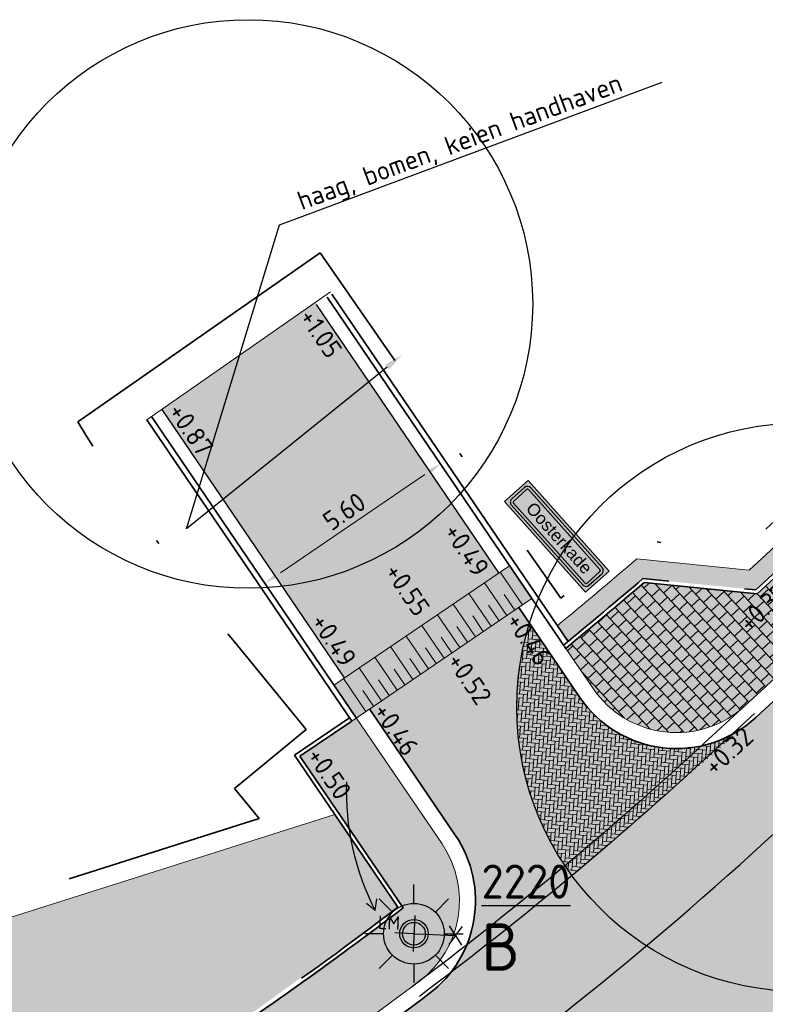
# Model space of a CAD drawing. Header units: metres. Extents: x 132493 to 134960, y 502695 to 503907.
# Tile 18 of 144: x 132680 to 132700, y 502827 to 502853. Entities that reach past the tile are written whole.
import ezdxf
from ezdxf import colors
from ezdxf.entities.mleader import LeaderData, LeaderLine
from ezdxf.enums import TextEntityAlignment as Align
from ezdxf.math import Vec2, Vec3

# ---------------------------------------------------------------- set-up
doc = ezdxf.new("R2010")
doc.units = ezdxf.units.M
for name, pattern in [('VH-OPSLUITBAND_100X200', [16, 8, -2, 4, -2]), ('VH-OPSLUITBAND_150X250', [24, 16, -2, 4, -2]), ('XX-PROJECTGRENS', [18, 12, -3, 0, -3])]:
    doc.linetypes.add(name, pattern=pattern)
doc.layers.get('Defpoints').update_dxf_attribs({"color": 3})
for name, color, linetype, lineweight, plot in [('ARC-hoev-bss-kf-kv-rood-kleurecht', 43, 'Continuous', 35, False), ('ARC-hoev-btt-300x300x80-grijs-nieuw', 40, 'Continuous', 18, False), ('ARC-hoev-gras zaaien', 73, 'Continuous', 35, False), ('ARC-hoev-markering-plateau-bss-kf-zwartwit', 5, 'Continuous', 35, False), ('ARC-hoev-sbs-df-kv-rood-vrijgekomen', 32, 'Continuous', 18, False)]:
    doc.layers.add(name, color=color, linetype=linetype, lineweight=lineweight, plot=plot)
doc.layers.add('ARC-hoev-sbs-df-kv-rood-bruin-vrijgekomen', color=7, linetype='Continuous', lineweight=35, true_color=0xbf7d7d, plot=False)
for name, color, linetype in [('B-OI-KL-ET_LS_OV_LICHTMAST-TEKST1', 7, 'Continuous'), ('B-OI-KL-ET_LS_OV_LICHTMAST-TEKST2', 7, 'Continuous'), ('B-OI-KL-ET_LS_OV_LICHTMAST-TEKST3', 7, 'Continuous'), ('B-OI-KL-ET_LS_OV_LICHTMAST-TEKST4', 7, 'Continuous')]:
    doc.layers.add(name, color=color, linetype=linetype)
for name, color, linetype, lineweight in [('B-WE-VH-VERHARDING_STRAATBAKSTEEN_KEPER-A', 24, 'Continuous', 18), ('B01-WE-IE-MEUBILAIR_WEGMEUBILAIR-S', 10, 'Continuous', 25), ('N-WE-BC-WAPENING-GD', 180, 'Continuous', 25), ('N-WE-GR-GRAS-A-200', 81, 'Continuous', 18), ('N-WE-IE-MEUBILAIR_WEGMEUBILAIR-S', 7, 'Continuous', 25), ('N-WE-KG-GRENS_WERKGRENS-G', 5, 'XX-PROJECTGRENS', 35), ('N-WE-VH-GOOT_BSS_ACHTERKANT-G', 202, 'Continuous', 35), ('N-WE-VH-KANTOPSLUITING_OPSLUITBAND_100X200-G', 150, 'VH-OPSLUITBAND_100X200', 35), ('N-WE-VH-KANTOPSLUITING_OPSLUITBAND_150X250-G', 10, 'VH-OPSLUITBAND_150X250', 35), ('N-WE-VH-KANTOPSLUITING_VOORKANTBAND-G', 7, 'Continuous', 35), ('N-WE-VH-KANTVERHARDING-G', 2, 'Continuous', 18), ('N01-WE-VH-GOOT_BSS_ACHTERKANT-G', 20, 'Continuous', 25), ('N01-WE-VH-VERHARDING_BETONSTRAATSTEEN_ELLEBOOG-A', 252, 'Continuous', 18), ('N01-WE-VH-VERHARDING_TEGEL_HALFST-A', 165, 'Continuous', 18), ('X-XX-AL-AANPIJLING-T25', 7, 'Continuous', 25), ('X-XX-AL-DETAIL1-M', 7, 'Continuous', 18), ('X-XX-AL-DETAIL1-T25', 7, 'Continuous', 25), ('X-XX-AL-T25', 7, 'Continuous', 25)]:
    doc.layers.add(name, color=color, linetype=linetype, lineweight=lineweight)
doc.layers.add('N-OI-KL-ET_LS_OV_LICHTMAST B', color=160, linetype='Continuous', true_color=0x003fff)
doc.styles.add('ARIAL', font='arial.ttf')
doc.styles.add('NLCS-ISO', font='NLCS-ISO.ttf')
doc.styles.add('NLCS-ISO-ANNOTATIEF-T18', font='NLCS-ISO.ttf', dxfattribs={"height": 1.8})
doc.styles.add('NLCS-ISO-ANNOTATIEF-T25', font='NLCS-ISO.ttf', dxfattribs={"height": 2.5})
doc.styles.add('NLCS-ISO-M200-T25', font='NLCS-ISO.ttf', dxfattribs={"height": 0.5})
doc.dimstyles.new('NLCS-M200-T25-PIJL_L2_H1', dxfattribs={"dimscale": 0.2, "dimtxt": 2.5, "dimasz": 2.5, "dimexe": 2, "dimexo": 2, "dimgap": 0.7, "dimtad": 1, "dimzin": 0, "dimdsep": 46, "dimtxsty": 'NLCS-ISO-M200-T25', "dimcen": 0, "dimdle": 2, "dimclrd": 256, "dimclre": 256, "dimclrt": 256, "dimadec": 1, "dimazin": 0, "dimtfac": 1, "dimtdec": 3, "dimtofl": 0, "dimtmove": 0, "dimatfit": 3, "dimfxl": 2, "dimfxlon": 1, "dimtfillclr": 256, "dimtolj": 1, "dimtzin": 0, "dimlwd": -1, "dimlwe": -1, "dimarcsym": 0})

# ---------------------------------------------------------------- blocks, each defined once
blk = doc.blocks.new('N-SIE-WEG_LICHTMAST_1UITHOUDER-SO')
h = blk.add_hatch(color=256)
edge = h.paths.add_edge_path()
edge.add_arc((-0.0004327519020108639, 6.571428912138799e-05), 1.500000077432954, 0, 360)
for p, q in [((0, -2.420000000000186), (0, 2.330000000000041)), ((-5.500000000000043, 0), (-6.338789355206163, 1.24355635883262)), ((-5.500000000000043, 0), (-6.338789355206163, -1.24355635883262)), ((-5.500000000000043, 0), (-4.661210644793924, 1.24355635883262)), ((-1.499999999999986, 0), (-5.500000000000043, 0)), ((-5.500000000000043, 0), (-4.661210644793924, -1.24355635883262)), ((0, 0), (-1.494999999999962, 0)), ((0, 0), (2.515000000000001, 0))]:
    blk.add_line(p, q)
blk.add_circle((-0.0004327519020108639, 6.571428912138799e-05), 1.500000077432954)
at = {"style": 'NLCS-ISO'}
blk.add_attdef('TYPE', text='', height=1.8, dxfattribs=at).set_placement((0, 2.330000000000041), align=Align.BOTTOM_CENTER)
blk = doc.blocks.new('*D465')
at = {"layer": 'Defpoints', "color": 0, "transparency": 16777216}
for p in [(132683.7005043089, 502842.5982201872), (132691.3213315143, 502841.3492492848), (132692.88883862, 502839.0436770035)]:
    blk.add_point(p, dxfattribs=at)
at = {"layer": 'X-XX-AL-DETAIL1-M', "transparency": 16777216}
for p, q in [((132691.546227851, 502841.0184598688), (132691.0964351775, 502841.6800387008)), ((132687.1037664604, 502838.4818209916), (132690.9078447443, 502841.0681288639)), ((132686.4653833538, 502838.5314899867), (132686.9151760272, 502837.8699111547))]:
    blk.add_line(p, q, dxfattribs=at)
for points in [[(132690.8609913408, 502841.1370433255), (132690.9546981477, 502840.9992144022), (132691.3213315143, 502841.3492492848)], [(132687.0569130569, 502838.5507354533), (132687.1506198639, 502838.41290653), (132686.6902796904, 502838.2007005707)]]:
    blk.add_solid(points, dxfattribs=at)
at = {"layer": 'X-XX-AL-DETAIL1-M', "transparency": 16777216, "insert": (132688.7865316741, 502840.0974946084), "char_height": 0.5, "attachment_point": 5, "rotation": 34.21090897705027, "style": 'NLCS-ISO-M200-T25'}
blk.add_mtext('\\A1;5.60', dxfattribs=at)
blk = doc.blocks.new('n01 oosterkade')
at = {"layer": 'N-WE-BC-WAPENING-GD', "true_color": 0x0000fe}
h = blk.add_hatch(color=5, dxfattribs=at)
edge = h.paths.add_edge_path(flags=16)
edge.add_line((1.504220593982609, 0.3701531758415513), (-1.315624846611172, 0.370153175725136))
edge.add_arc((-1.315624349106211, 0.2942363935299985), 0.07591678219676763, 90.00037547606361, 90.00674147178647)
edge.add_arc((-1.315620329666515, 0.2535820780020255), 0.1165710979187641, 90.00636596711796, 180.0063659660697)
edge.add_arc((-1.356275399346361, 0.2535776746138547), 0.07591602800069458, 179.9956443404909, 180.0064517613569, ccw=False)
edge.add_line((-1.432191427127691, 0.2535834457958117), (-1.432226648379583, -0.2007820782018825))
edge.add_arc((-1.315655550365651, -0.2007781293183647), 0.1165710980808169, 180.0019409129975, 270.006365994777)
edge.add_arc((-1.31565153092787, -0.2414313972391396), 0.07591782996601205, 270.00037542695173, 270.00674142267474, ccw=False)
edge.add_line((-1.315651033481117, -0.3173492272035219), (1.504197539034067, -0.3173492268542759))
edge.add_arc((1.504196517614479, -0.2414329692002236), 0.07591625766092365, 270.0007708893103, 270.0071368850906)
edge.add_arc((1.504193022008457, -0.2007781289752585), 0.1165710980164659, 270.0063659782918, 360.0019408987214)
edge.add_line((1.620764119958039, -0.2007741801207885), (1.620799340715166, 0.2535860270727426))
edge.add_arc((1.504228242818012, 0.2535820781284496), 0.1165710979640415, 0.001940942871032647, 90.00375947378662)
h.paths.add_polyline_path([(-1.508158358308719, -0.3932660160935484), (1.696665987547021, -0.3932660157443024), (1.696731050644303, 0.4460699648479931), (-1.508093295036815, 0.4460699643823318)])
at = {"layer": 'N-WE-BC-WAPENING-GD'}
h = blk.add_hatch(color=255, dxfattribs=at)
h.dxf.hatch_style = 1
h.paths.add_polyline_path([(1.504228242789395, 0.3701531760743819), (-1.315620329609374, 0.3701531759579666, 0.4142461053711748), (-1.432191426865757, 0.2535691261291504, -4.715626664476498e-05), (-1.432191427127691, 0.2535834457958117), (-1.432226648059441, -0.20076909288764, 0.41426881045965), (-1.315642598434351, -0.3173492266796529, -2.777688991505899e-05), (-1.315651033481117, -0.3173492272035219), (1.504193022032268, -0.3173492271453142, 0.4141908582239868), (1.620764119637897, -0.2007871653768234), (1.620799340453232, 0.253573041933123, 0.414236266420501)])
h.paths.add_polyline_path([(1.504228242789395, 0.2942363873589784), (-1.315620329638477, 0.2942363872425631, 0.4141908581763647), (-1.356274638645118, 0.2535852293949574), (-1.356309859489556, -0.2007749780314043, 0.4142362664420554), (-1.315655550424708, -0.2414324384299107), (1.504193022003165, -0.2414324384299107, 0.4141908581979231), (1.544847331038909, -0.200781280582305), (1.544882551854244, 0.2535789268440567, 0.4142362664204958)], flags=16)
h.paths.add_polyline_path([(-1.316447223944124, -0.1944004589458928), (1.50499298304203, -0.1943780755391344), (1.504989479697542, 0.2472183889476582), (-1.316450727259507, 0.2471960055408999)], flags=8)
at = {"layer": 'N-WE-BC-WAPENING-GD', "true_color": 0x0000fe}
blk.add_hatch(color=5, dxfattribs=at).paths.add_polyline_path([(-1.315620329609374, 0.2942363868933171, 0.4142462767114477), (-1.356274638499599, 0.2535775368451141, -4.730403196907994e-05), (-1.356274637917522, 0.2535852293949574), (-1.356309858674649, -0.2007749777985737, 0.4142688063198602), (-1.315651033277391, -0.2414324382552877, -2.777780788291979e-05), (-1.315655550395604, -0.2414324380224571), (1.504193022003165, -0.2414324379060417, 0.4142459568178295), (1.544847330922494, -0.2007736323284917, -4.703097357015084e-05), (1.544847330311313, -0.2007812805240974), (1.544882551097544, 0.2535789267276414, 0.4142687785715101), (1.504223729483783, 0.2942363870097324, -2.775414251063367e-05), (1.504228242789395, 0.2942363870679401)])
at = {"layer": 'N-WE-BC-WAPENING-GD', "color": 5, "true_color": 0x0000fe, "flags": 128}
blk.add_lwpolyline([(-1.508158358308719, -0.3932660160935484), (1.696665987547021, -0.3932660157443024), (1.696731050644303, 0.4460699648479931), (-1.508093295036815, 0.4460699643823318)], close=True, dxfattribs=at)
at = {"layer": 'N-WE-BC-WAPENING-GD', "color": 5, "true_color": 0x0000fe}
for points in [[(1.504220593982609, 0.3701531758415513), (-1.315624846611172, 0.370153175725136, 2.777689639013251e-05), (-1.315633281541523, 0.370153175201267, 0.4142135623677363), (-1.432191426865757, 0.2535691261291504, -4.715626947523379e-05), (-1.432191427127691, 0.2535834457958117), (-1.432226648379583, -0.2007820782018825, 0.4142361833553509), (-1.315642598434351, -0.3173492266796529, -2.777689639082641e-05), (-1.315651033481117, -0.3173492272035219), (1.504197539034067, -0.3173492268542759, 2.777689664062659e-05), (1.50420597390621, -0.3173492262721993, 0.4141909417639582), (1.620764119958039, -0.2007741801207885), (1.620799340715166, 0.2535860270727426, 0.4142228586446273)], [(1.504223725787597, 0.2942363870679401), (-1.315624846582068, 0.2942363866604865, 0.4142135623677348), (-1.356274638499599, 0.2535775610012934), (-1.356309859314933, -0.200782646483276, 0.4142135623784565), (-1.31565103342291, -0.2414324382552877), (1.504197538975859, -0.2414324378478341, 0.4142135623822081), (1.54484733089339, -0.2007736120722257), (1.544882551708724, 0.2535865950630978, 0.4142135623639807)]]:
    blk.add_lwpolyline(points, format="xyb", close=True, dxfattribs=at)
at = {"layer": 'X-XX-AL-T25', "insert": (-1.000899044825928, 0.2070896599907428), "char_height": 0.3244468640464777, "attachment_point": 1, "rotation": 0.00045454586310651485, "style": 'ARIAL'}
blk.add_mtext_dynamic_manual_height_columns('Oosterkade', width=4.948418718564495, gutter_width=1.622234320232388, heights=[0], dxfattribs=at)
blk = doc.blocks.new('Lichtmast nieuw')
h = blk.add_hatch(color=256)
edge = h.paths.add_edge_path()
edge.add_arc((0, 0), 0.375, 0, 360)
at = {"color": 3, "true_color": 0x00ff00}
for p, q in [((0, 0.7999999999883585), (0, 1.295253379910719)), ((-0.5656854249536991, 0.5656854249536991), (-0.9158824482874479, 0.9158824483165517)), ((0.5656854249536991, 0.5656854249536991), (0.9158824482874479, 0.9158824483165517)), ((-0.8000000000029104, 0), (-1.295253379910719, 0)), ((0.8000000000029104, 0), (1.295253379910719, 0)), ((-0.5656854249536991, -0.5656854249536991), (-0.9158824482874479, -0.9158824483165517)), ((0.5656854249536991, -0.5656854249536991), (0.9158824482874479, -0.9158824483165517)), ((0, -0.7999999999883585), (0, -1.295253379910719))]:
    blk.add_line(p, q, dxfattribs=at)
blk.add_circle((0, 0), 0.8, dxfattribs=at)
blk.add_circle((0, 0), 0.375)
at = {"layer": 'B-OI-KL-ET_LS_OV_LICHTMAST-TEKST1', "color": 7, "style": 'NLCS-ISO-ANNOTATIEF-T18'}
blk.add_attdef('V1', (1.781338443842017, 0.9256643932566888), '', height=0.9, dxfattribs=at)
at = {"layer": 'B-OI-KL-ET_LS_OV_LICHTMAST-TEKST2', "color": 7, "style": 'NLCS-ISO-ANNOTATIEF-T25'}
blk.add_attdef('V2', (1.781338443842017, -0.9743356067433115), '', height=1.25, dxfattribs=at)
at = {"layer": 'B-OI-KL-ET_LS_OV_LICHTMAST-TEKST3', "color": 7, "style": 'NLCS-ISO-ANNOTATIEF-T18'}
blk.add_attdef('V3', (1.781338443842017, -2.174335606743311), '', height=0.9, dxfattribs=at)
at = {"layer": 'B-OI-KL-ET_LS_OV_LICHTMAST-TEKST4', "color": 7, "style": 'NLCS-ISO-ANNOTATIEF-T18'}
blk.add_attdef('V4', (1.781338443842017, -3.374335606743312), '', height=0.9, dxfattribs=at)

msp = doc.modelspace()

# ---------------------------------------------------------------- hatches: boundary and pattern name
at = {"layer": 'ARC-hoev-bss-kf-kv-rood-kleurecht', "transparency": 33554636}
h = msp.add_hatch(color=256, dxfattribs=at)
h.dxf.hatch_style = 1
edge = h.paths.add_edge_path()
edge.add_line((132682.0862506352, 502821.1000973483), (132685.0179562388, 502816.8538399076))
edge.add_line((132685.0179562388, 502816.8538399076), (132689.1325467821, 502819.6946399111))
edge.add_arc((132692.7801339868, 502814.4115056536), 6.419999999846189, 40.62499084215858, 124.62201642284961, ccw=False)
edge.add_line((132697.6528330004, 502818.5916018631), (132697.7807066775, 502818.4378006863))
edge.add_line((132697.7807066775, 502818.4378006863), (132701.7846389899, 502821.6965898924))
edge.add_arc((132706.9182309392, 502825.6076831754), 6.453713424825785, 128.2188617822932, 217.302430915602, ccw=False)
edge.add_line((132702.9255309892, 502830.678064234), (132710.0087577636, 502837.2123700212))
edge.add_line((132710.0087577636, 502837.2123700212), (132706.5123085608, 502841.001471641))
edge.add_line((132706.5123085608, 502841.001471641), (132699.6739330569, 502834.6930421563))
edge.add_arc((132697.5399965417, 502836.9490758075), 3.105378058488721, 208.2726015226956, 313.40685760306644, ccw=False)
edge.add_line((132694.805077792, 502835.4781603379), (132693.3881593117, 502837.5622389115))
edge.add_line((132693.3881593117, 502837.5622389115), (132689.4517652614, 502834.8859725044))
edge.add_line((132689.4517652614, 502834.8859725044), (132691.7126369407, 502831.5605629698))
edge.add_arc((132689.1655584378, 502829.828861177), 3.079999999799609, -53.00102923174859, 34.210908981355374, ccw=False)
edge.add_arc((132632.596294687, 502904.9016154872), 97.08000021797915, 304.6220164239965, 306.9989707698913, ccw=False)
edge.add_line((132687.753267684, 502825.0127253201), (132682.0862506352, 502821.1000973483))
at = {"layer": 'ARC-hoev-btt-300x300x80-grijs-nieuw', "transparency": 33554585}
h = msp.add_hatch(color=256, dxfattribs=at)
h.dxf.hatch_style = 1
edge = h.paths.add_edge_path()
edge.add_line((132699.3891509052, 502835.0017477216), (132701.5327485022, 502837.0035679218))
edge.add_line((132701.5327485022, 502837.0035679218), (132706.2318703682, 502841.3162906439))
edge.add_line((132706.2318703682, 502841.3162906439), (132704.9024879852, 502842.7465284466))
edge.add_line((132704.9024879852, 502842.7465284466), (132699.675047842, 502837.9241934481))
edge.add_line((132699.675047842, 502837.9241934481), (132696.6951560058, 502838.2204054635))
edge.add_line((132696.6951560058, 502838.2204054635), (132694.6324888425, 502836.4893735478))
edge.add_line((132694.6324888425, 502836.4893735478), (132695.3480598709, 502835.426524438))
edge.add_arc((132697.5482048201, 502836.9227458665), 2.660698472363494, 214.217889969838, 313.7809619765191)
h = msp.add_hatch(color=256, dxfattribs=at)
h.dxf.hatch_style = 1
edge = h.paths.add_edge_path()
edge.add_line((132680.7895049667, 502822.9025136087), (132686.4852600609, 502826.8349829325))
edge.add_line((132686.4852600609, 502826.8349829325), (132690.3353166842, 502829.6379125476))
edge.add_line((132690.3353166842, 502829.6379125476), (132687.6158840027, 502833.6377978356))
edge.add_line((132687.6158840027, 502833.6377978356), (132689.0937394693, 502834.6425587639))
edge.add_line((132689.0937394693, 502834.6425587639), (132691.1738940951, 502831.6059635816))
edge.add_arc((132689.1212483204, 502829.8428957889), 2.70587559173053, -57.505053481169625, 40.66009009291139, ccw=False)
edge.add_line((132690.5749129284, 502827.5606552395), (132687.5079480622, 502825.3537303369))
edge.add_line((132687.5079480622, 502825.3537303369), (132681.8476234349, 502821.4457229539))
edge.add_line((132681.8476234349, 502821.4457229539), (132680.7895049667, 502822.9025136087))
at = {"layer": 'ARC-hoev-gras zaaien', "transparency": 33554623}
h = msp.add_hatch(color=256, dxfattribs=at)
h.dxf.hatch_style = 1
edge = h.paths.add_edge_path()
edge.add_line((132673.0153273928, 502817.7921775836), (132670.7027465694, 502814.0806019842))
edge.add_line((132670.7027465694, 502814.0806019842), (132670.7292546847, 502814.0395967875))
edge.add_arc((132396.3228061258, 503227.9237684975), 496.5873604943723, 303.5444976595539, 305.0737715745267)
edge.add_line((132681.6771315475, 502821.5102899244), (132680.648405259, 502822.9266141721))
edge.add_line((132680.648405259, 502822.9266141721), (132686.4284441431, 502826.9172748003))
edge.add_line((132686.4284441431, 502826.9172748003), (132690.1995013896, 502829.6598171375))
edge.add_line((132690.1995013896, 502829.6598171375), (132688.536572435, 502832.1057409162))
edge.add_line((132688.536572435, 502832.1057409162), (132679.0495801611, 502829.093271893))
edge.add_line((132679.0495801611, 502829.093271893), (132678.3880996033, 502831.0169047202))
edge.add_line((132678.3880996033, 502831.0169047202), (132677.0461754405, 502829.9935234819))
edge.add_line((132677.0461754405, 502829.9935234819), (132674.199029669, 502826.9770584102))
edge.add_line((132674.199029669, 502826.9770584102), (132671.1423112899, 502822.1806696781))
edge.add_line((132671.1423112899, 502822.1806696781), (132672.9233965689, 502821.0514781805))
edge.add_line((132672.9233965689, 502821.0514781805), (132671.4228599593, 502818.7844003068))
edge.add_line((132671.4228599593, 502818.7844003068), (132673.0153273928, 502817.7921775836))
at = {"layer": 'ARC-hoev-markering-plateau-bss-kf-zwartwit', "transparency": 33554559}
h = msp.add_hatch(color=256, dxfattribs=at)
h.dxf.hatch_style = 1
h.paths.add_polyline_path([(132693.1451353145, 502838.666702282), (132693.7304946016, 502837.7949850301), (132689.1044363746, 502834.6498313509), (132688.5140834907, 502835.5181535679)])
at = {"layer": 'ARC-hoev-sbs-df-kv-rood-bruin-vrijgekomen', "transparency": 33554559}
h = msp.add_hatch(color=256, dxfattribs=at)
h.dxf.hatch_style = 1
h.paths.add_polyline_path([(132683.9796568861, 502842.7923508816), (132688.021831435, 502845.6097229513), (132692.863964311, 502838.4755403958), (132688.7952544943, 502835.7093154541)])
at = {"layer": 'B-WE-VH-VERHARDING_STRAATBAKSTEEN_KEPER-A', "transparency": 33554559}
h = msp.add_hatch(dxfattribs=at)
h.set_pattern_fill('AVH-SBS_DIKFORMAAT_KEPER', color=256, angle=168, pattern_type=2)
h.set_pattern_definition([(168, (0, 0), (-0.08183809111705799, -0.0531462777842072), [0.276, -0.138]), (78.00000000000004, (-0.04303771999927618, -0.2024765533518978), (-0.081838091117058, -0.05314627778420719), [0.276, -0.138]), (168, (-0.1759034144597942, 0.002118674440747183), (-0.08183809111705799, -0.0531462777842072), [0, -0.414]), (168, (-0.05526495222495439, -0.09406532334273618), (-0.08183809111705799, -0.0531462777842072), [0, -0.414])])
edge = h.paths.add_edge_path()
edge.add_line((132683.9818769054, 502842.7890855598), (132688.021831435, 502845.6097229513))
edge.add_line((132688.021831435, 502845.6097229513), (132691.6106622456, 502840.3189633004))
edge.add_arc((132686.2549380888, 502845.5693174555), 7.499999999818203, 276.88468748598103, 315.569207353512, ccw=False)
edge.add_line((132687.1539744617, 502838.1233968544), (132683.9818769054, 502842.7890855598))
at = {"layer": 'N-WE-GR-GRAS-A-200', "transparency": 33554559}
h = msp.add_hatch(dxfattribs=at)
h.set_pattern_fill('AGR-GRAS_02', color=256, scale=0.02, angle=41.18807900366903, pattern_type=2)
h.set_pattern_definition([(19.88062735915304, (198195.1922261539, -11126.61067763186), (0.1200683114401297, 0.256092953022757), [0.04999999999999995, -0.1499999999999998]), (19.88062735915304, (198195.2548631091, -11126.46042247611), (0.1200683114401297, 0.256092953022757), [0.04999999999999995, -0.1499999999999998]), (109.880627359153, (198195.1872299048, -11126.53804817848), (-0.256092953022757, 0.1200683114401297), [0.05, -0.15]), (109.880627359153, (198195.2386578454, -11126.44501502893), (-0.256092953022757, 0.1200683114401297), [0.05, -0.15]), (64.88062735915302, (198195.1822336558, -11126.46541872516), (-0.06801232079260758, 0.1880806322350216), [0.05000000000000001, -0.2328427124]), (154.880627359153, (198195.2956705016, -11126.57327085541), (-0.1880806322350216, -0.06801232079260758), [0.04999999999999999, -0.2328427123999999]), (46.44567855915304, (198195.2188426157, -11126.53725036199), (0.1880806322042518, 0.06801232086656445), [0.04999999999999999, -0.3972135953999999]), (46.44567855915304, (198195.2694727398, -11126.41260450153), (0.1880806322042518, 0.06801232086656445), [0.04999999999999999, -0.3972135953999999]), (83.3155761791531, (198195.3238825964, -11126.5630690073), (-0.0680123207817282, 0.1880806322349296), [0.05, -0.3972135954]), (83.3155761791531, (198195.2086407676, -11126.50903826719), (-0.0680123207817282, 0.1880806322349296), [0.05, -0.3972135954]), (83.3155761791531, (198195.291472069, -11126.53225411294), (-0.0680123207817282, 0.1880806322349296), [0.05, -0.3972135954]), (136.4456785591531, (198195.1548193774, -11126.50723328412), (-0.06801232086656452, 0.1880806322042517), [0.05, -0.3972135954]), (173.315576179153, (198195.2196404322, -11126.5688630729), (-0.1880806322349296, -0.06801232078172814), [0.04999999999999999, -0.3972135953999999])])
h.paths.add_polyline_path([(132703.7667486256, 502841.8348561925), (132703.244937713, 502842.0337433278), (132699.4662669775, 502838.5479040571), (132696.5011161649, 502838.8426507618), (132694.4049526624, 502837.080485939), (132694.6873953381, 502836.665054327), (132696.6628390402, 502838.3241107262), (132699.6402510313, 502838.0281452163)])
at = {"layer": 'N01-WE-VH-VERHARDING_BETONSTRAATSTEEN_ELLEBOOG-A', "transparency": 33554559}
h = msp.add_hatch(dxfattribs=at)
h.set_pattern_fill('AVH-BSS_KEIFORMAAT_KEPER', color=22, angle=89, pattern_type=2)
h.set_pattern_definition([(89, (0, 0), (-0.1031515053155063, 0.1068165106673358), [0.315, -0.105]), (359, (-0.2099680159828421, 0.003665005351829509), (-0.1031515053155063, 0.1068165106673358), [0.315, -0.105])])
edge = h.paths.add_edge_path()
edge.add_arc((133232.7056504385, 502209.6609686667), 821.452206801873, 130.46239120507, 130.9070470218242, ccw=False)
edge.add_line((132699.6252429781, 502834.648174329), (132705.9176382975, 502840.4475103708))
edge.add_arc((132700.8354437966, 502834.9304154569), 7.501135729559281, 5.419288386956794, 47.34959040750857, ccw=False)
edge.add_line((132708.3030511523, 502835.6388486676), (132702.9255309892, 502830.6780642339))
edge.add_line((132702.9255309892, 502830.6780642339), (132702.386221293, 502830.1802760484))
edge.add_arc((132706.8830291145, 502825.5982328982), 6.420000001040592, 134.4621036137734, 163.4060099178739)
edge.add_arc((132700.8336786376, 502834.9254160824), 7.494420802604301, 216.2649728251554, 269.2104415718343, ccw=False)
h = msp.add_hatch(dxfattribs=at)
h.set_pattern_fill('AVH-BSS_KEIFORMAAT_KEPER', color=22, angle=175, pattern_type=2)
h.set_pattern_definition([(175, (0, 0), (-0.1137517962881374, -0.09544909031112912), [0.315, -0.105]), (85.00000000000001, (-0.01830270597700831, -0.2092008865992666), (-0.1137517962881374, -0.09544909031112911), [0.315, -0.105])])
edge = h.paths.add_edge_path()
edge.add_line((132693.6722251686, 502837.1496691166), (132694.9993790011, 502835.1600678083))
edge.add_arc((132697.5403703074, 502836.9544595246), 3.110703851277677, 215.2288906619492, 305.2596367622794)
edge.add_arc((131805.7987614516, 503865.2904034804), 1364.226627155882, 310.6657861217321, 310.91792268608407, ccw=False)
edge.add_arc((132700.8419848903, 502834.931872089), 7.504936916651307, 162.8117734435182, 216.267202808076, ccw=False)
at = {"layer": 'N01-WE-VH-VERHARDING_TEGEL_HALFST-A', "transparency": 33554636}
h = msp.add_hatch(dxfattribs=at)
h.set_pattern_fill('AVH-TEGEL_300X300_HALFST', color=256, angle=273.3808000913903, pattern_type=2)
h.set_pattern_definition([(42.69166421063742, (132696.3088902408, 502828.7478292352), (0.1187960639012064, 0.3136678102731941), [0.3, -0.3]), (132.6916642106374, (132696.3088902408, 502828.7478292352), (-0.2205039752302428, -0.2034158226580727), [])])
edge = h.paths.add_edge_path()
edge.add_line((132699.3891509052, 502835.0017477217), (132705.5958265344, 502840.7274314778))
edge.add_arc((132700.8365333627, 502834.9309559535), 7.499999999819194, 50.61172091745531, 66.16667256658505)
edge.add_line((132703.8671141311, 502841.7913918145), (132699.675047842, 502837.9241934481))
edge.add_line((132699.675047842, 502837.9241934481), (132696.6951560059, 502838.2204054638))
edge.add_line((132696.6951560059, 502838.2204054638), (132694.6279922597, 502836.48563793))
edge.add_line((132694.6279922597, 502836.48563793), (132695.3480598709, 502835.426524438))
edge.add_arc((132697.5482048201, 502836.9227458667), 2.660698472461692, 214.2178899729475, 313.780961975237)

# ---------------------------------------------------------------- linework, layer by layer
at = {"layer": 'B01-WE-IE-MEUBILAIR_WEGMEUBILAIR-S', "flags": 128}
msp.add_lwpolyline([(132688.8419183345, 502832.9684427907, 0.1270888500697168), (132689.6022845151, 502829.5680377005)], format="xyb", dxfattribs=at)
for points in [[(132689.6022845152, 502829.5680377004), (132689.6487488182, 502829.8747736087)], [(132689.6022845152, 502829.5680377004), (132689.3695874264, 502829.751689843)]]:
    msp.add_lwpolyline(points, dxfattribs=at)
at = {"layer": 'Defpoints', "flags": 128}
for points in [[(132545.285029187, 502755.1474812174), (132615.254731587, 502782.0408781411, 0.05939941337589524), (132678.0718601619, 502815.1932932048), (132682.6880394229, 502818.3804006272), (132689.2124280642, 502822.8849760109, 0.03522503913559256), (132700.2017022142, 502831.6754618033), (132709.0308616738, 502839.8203976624)], [(132699.3863145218, 502835.0048223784), (132698.1675439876, 502833.8805015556, -0.02547706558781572), (132690.5749129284, 502827.5606552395, -0.02547706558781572)], [(132699.6032913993, 502834.7696181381), (132698.3845208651, 502833.6452973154, -0.02547706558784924), (132690.7668419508, 502827.3046020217, -0.02547706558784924)]]:
    msp.add_lwpolyline(points, format="xyb", dxfattribs=at)
at = {"layer": 'Defpoints'}
for centre in [(132686.2549380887, 502845.5693174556), (132700.8365333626, 502834.9309559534)]:
    msp.add_circle(centre, 7.5, dxfattribs=at)
at = {"layer": 'N-WE-KG-GRENS_WERKGRENS-G', "flags": 128}
for points in [[(132708.726317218, 502847.7705982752), (132699.2922829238, 502839.067662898), (132696.3391626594, 502839.3612137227, -0.002234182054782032), (132694.4953659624, 502837.8068472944, -0.002234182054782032)], [(132714.2253158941, 502831.3904483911), (132712.7400949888, 502830.0161407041), (132714.1731425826, 502827.1052403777), (132719.4251604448, 502816.1866046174), (132713.9174027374, 502811.8229371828, 0.04161843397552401), (132718.6427681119, 502809.6287933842, 0.09745513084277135), (132725.8804583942, 502809.0646027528), (132725.8125626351, 502804.7527027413), (132725.6099385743, 502797.8086237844), (132725.1053925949, 502797.8233461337, -0.135959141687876), (132716.3704461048, 502797.1749889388), (132711.3572987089, 502798.4330373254), (132706.3933053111, 502799.6787505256), (132700.2689487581, 502800.2533693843, -0.009927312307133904), (132677.6423638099, 502796.2204368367), (132632.4775441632, 502780.0411305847), (132631.3302142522, 502779.1512723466), (132632.0502299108, 502777.5865491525), (132622.168617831, 502772.6569421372), (132620.9717571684, 502775.0561014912), (132620.4519287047, 502775.3022731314), (132554.7125988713, 502749.9192737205), (132553.5520077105, 502749.2593933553), (132548.0520104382, 502747.4137700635), (132545.8161554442, 502745.8969879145), (132546.8223194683, 502744.5961167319), (132545.4636435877, 502743.7122677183), (132548.2703150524, 502740.2041546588), (132546.1977120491, 502738.5524976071), (132547.2734198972, 502736.3736973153), (132545.773115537, 502735.6868012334), (132549.5112197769, 502726.1300581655), (132550.9953625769, 502723.075728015), (132548.6114247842, 502721.9184287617), (132542.8630033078, 502733.748541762), (132538.4003322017, 502731.5800659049), (132545.6203605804, 502716.6702314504), (132539.1543029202, 502713.582988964), (132538.3787504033, 502715.2073406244), (132538.8299591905, 502715.4227718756, 0.1258055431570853), (132540.8642619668, 502717.121495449), (132538.2229633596, 502722.5858758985), (132533.0917598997, 502720.1696919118), (132531.9897855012, 502722.4959291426), (132537.06849646, 502724.96466485), (132534.5651297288, 502730.1339482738), (132532.6554730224, 502734.0772605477), (132529.4452623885, 502740.761434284, 0.3885101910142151), (132526.4405938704, 502741.9752038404), (132517.3612774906, 502738.5866334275), (132516.3409391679, 502741.2473833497), (132514.3343546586, 502748.3721289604), (132518.7602017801, 502750.017851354), (132518.7078413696, 502750.1586643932), (132537.4658066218, 502757.1237498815), (132545.2267770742, 502760.1067389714), (132545.3430136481, 502759.9905023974), (132617.2179337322, 502787.5652962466, 0.0530358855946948), (132670.1520954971, 502814.1423324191), (132672.3265500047, 502817.6322222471), (132670.7549624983, 502818.6114352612), (132672.1943896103, 502820.9216431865), (132670.4513079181, 502822.0267407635), (132673.8028653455, 502827.2857703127), (132676.7105516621, 502830.3663762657), (132678.6356808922, 502831.8345226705), (132679.3636294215, 502829.7175962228), (132686.5403633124, 502831.996473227), (132685.8887513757, 502832.7922795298), (132687.7843656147, 502834.3444221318), (132685.8924956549, 502836.654941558, -0.03363462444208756), (132681.7567952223, 502842.4619635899), (132688.1466029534, 502846.9156222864), (132694.4953659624, 502837.8068472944)]]:
    msp.add_lwpolyline(points, format="xyb", dxfattribs=at)
at = {"layer": 'N-WE-VH-GOOT_BSS_ACHTERKANT-G', "flags": 128}
for points in [[(132706.5123085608, 502841.001471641), (132699.6362119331, 502834.6582442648, -0.4582620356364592), (132695.000730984, 502835.1903832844), (132693.3881593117, 502837.5622389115)], [(132682.0862506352, 502821.1000973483), (132687.753267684, 502825.0127253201, 0.01037179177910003), (132691.0191045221, 502827.3690305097, 0.4000318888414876), (132691.7126369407, 502831.5605629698), (132689.4517652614, 502834.8859725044)]]:
    msp.add_lwpolyline(points, format="xyb", dxfattribs=at)
at = {"layer": 'N-WE-VH-KANTOPSLUITING_OPSLUITBAND_100X200-G', "flags": 128}
for points in [[(132709.7088224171, 502847.3164436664), (132699.6402510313, 502838.0281452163), (132696.6628390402, 502838.3241107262, -0.002520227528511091), (132694.5715073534, 502836.5687189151)], [(132687.4769625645, 502833.6642711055), (132690.1995013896, 502829.6598171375, -0.01228220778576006), (132686.4351364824, 502826.9218953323), (132680.6484052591, 502822.9266141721), (132681.6771315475, 502821.5102899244)]]:
    msp.add_lwpolyline(points, format="xyb", dxfattribs=at)
msp.add_lwpolyline([(132688.9283011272, 502834.6510037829), (132687.4769625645, 502833.6642711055)], dxfattribs=at)
at = {"layer": 'N-WE-VH-KANTOPSLUITING_OPSLUITBAND_150X250-G', "flags": 128}
for points in [[(132694.6873953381, 502836.665054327), (132688.4558037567, 502845.8308085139)], [(132688.9845252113, 502834.5683064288), (132683.5807947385, 502842.5163987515)]]:
    msp.add_lwpolyline(points, dxfattribs=at)
at = {"layer": 'N-WE-VH-KANTOPSLUITING_VOORKANTBAND-G', "flags": 128}
for points in [[(132696.6951560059, 502838.2204054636), (132699.675047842, 502837.9241934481), (132709.8070729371, 502847.2710282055)], [(132694.6279922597, 502836.4856379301), (132688.3317577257, 502845.7464723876)], [(132689.1044363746, 502834.6498313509), (132683.7007059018, 502842.5979236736)], [(132688.9845252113, 502834.5683064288), (132687.6158840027, 502833.6377978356)]]:
    msp.add_lwpolyline(points, dxfattribs=at)
for points in [[(132694.6279922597, 502836.4856379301, 0.002489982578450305), (132696.6951560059, 502838.2204054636)], [(132687.6158840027, 502833.6377978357), (132690.3353166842, 502829.6379125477, -0.01253136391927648), (132686.4919524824, 502826.8396035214), (132680.7895049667, 502822.9025136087), (132681.8476234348, 502821.445722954)]]:
    msp.add_lwpolyline(points, format="xyb", dxfattribs=at)
at = {"layer": 'N-WE-VH-KANTVERHARDING-G', "flags": 128}
for points in [[(132709.7373026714, 502848.0229766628), (132699.4662669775, 502838.5479040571), (132696.5011161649, 502838.8426507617, -0.002532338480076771), (132694.4049526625, 502837.080485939, -0.002532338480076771)], [(132706.2275264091, 502841.3101772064), (132699.3514297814, 502834.9669498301, -0.458262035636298), (132695.3480598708, 502835.426524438), (132694.6279922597, 502836.4856379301)], [(132681.8476234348, 502821.4457229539), (132687.5146404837, 502825.3583509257, 0.01037179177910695), (132690.7663482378, 502827.7044619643, 0.4000318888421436), (132691.3653080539, 502831.3244218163), (132689.1044363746, 502834.6498313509)]]:
    msp.add_lwpolyline(points, format="xyb", dxfattribs=at)
for points in [[(132683.5817415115, 502842.5150061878), (132688.4248652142, 502845.8906351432)], [(132688.5140834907, 502835.5181535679), (132693.1451353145, 502838.666702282)], [(132693.4873961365, 502837.6297078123), (132692.8970432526, 502838.4980300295)], [(132693.0739093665, 502837.3485873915), (132692.4835564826, 502838.2169096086)], [(132692.6604225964, 502837.0674669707), (132692.0700697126, 502837.9357891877)], [(132693.2806527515, 502837.489147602), (132692.9995323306, 502837.9026343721)], [(132688.9845252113, 502834.5683064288), (132693.7354881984, 502837.7983800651)], [(132692.2469358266, 502836.7863465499), (132691.6565829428, 502837.6546687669)], [(132692.8671659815, 502837.2080271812), (132692.5860455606, 502837.6215139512)], [(132691.8334490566, 502836.5052261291), (132691.2430961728, 502837.373548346)], [(132692.4536792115, 502836.9269067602), (132692.1725587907, 502837.3403935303)], [(132691.4199622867, 502836.2241057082), (132690.829609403, 502837.0924279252)], [(132692.0401924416, 502836.6457863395), (132691.7590720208, 502837.0592731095)], [(132691.0064755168, 502835.9429852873), (132690.416122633, 502836.8113075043)], [(132690.592988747, 502835.6618648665), (132690.0026358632, 502836.5301870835)], [(132691.6267056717, 502836.3646659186), (132691.3455852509, 502836.7781526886)], [(132691.2132189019, 502836.0835454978), (132690.932098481, 502836.4970322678)], [(132690.1795019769, 502835.3807444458), (132689.5891490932, 502836.2490666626)], [(132690.7997321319, 502835.8024250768), (132690.5186117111, 502836.215911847)], [(132689.7660152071, 502835.099624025), (132689.1756623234, 502835.9679462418)], [(132690.386245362, 502835.5213046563), (132690.1051249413, 502835.9347914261)], [(132689.3525284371, 502834.8185036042), (132688.7621755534, 502835.6868258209)], [(132689.972758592, 502835.2401842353), (132689.6916381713, 502835.6536710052)], [(132689.5592718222, 502834.9590638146), (132689.2781514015, 502835.3725505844)], [(132670.7027465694, 502814.0806019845), (132673.0153273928, 502817.7921775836), (132671.4228599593, 502818.7844003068), (132672.9233965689, 502821.0514781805), (132671.1423112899, 502822.180669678), (132674.199029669, 502826.9770584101), (132677.0461754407, 502829.9935234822), (132678.3880996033, 502831.0169047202), (132679.0495801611, 502829.0932718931), (132688.536572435, 502832.1057409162)]]:
    msp.add_lwpolyline(points, dxfattribs=at)
at = {"layer": 'N01-WE-VH-GOOT_BSS_ACHTERKANT-G', "flags": 128}
for points in [[(132692.863964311, 502838.4755403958), (132688.0505867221, 502845.5553105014)], [(132688.7952544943, 502835.7093154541), (132683.9818769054, 502842.7890855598)]]:
    msp.add_lwpolyline(points, dxfattribs=at)

# ---------------------------------------------------------------- block references
at = {"layer": 'ARC-hoev-sbs-df-kv-rood-vrijgekomen', "rotation": 311.7883636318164}
msp.add_blockref('n01 oosterkade', (132694.308658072, 502839.4927259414), dxfattribs=at)
at = {"layer": 'N-OI-KL-ET_LS_OV_LICHTMAST B'}
msp.add_blockref('Lichtmast nieuw', (132690.6234827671, 502828.9576772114), dxfattribs=at).add_auto_attribs({'V1': '%%u2220', 'V2': 'B'})
at = {"layer": 'N-WE-IE-MEUBILAIR_WEGMEUBILAIR-S'}
ref = msp.add_blockref('N-SIE-WEG_LICHTMAST_1UITHOUDER-SO', (132690.6234827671, 502828.9576772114), dxfattribs=dict(at, xscale=0.2, yscale=0.2, zscale=0.2, rotation=177.5486251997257))
ref.add_attrib('TYPE', 'LM', dxfattribs={"layer": '0', "height": 0.3600000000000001, "rotation": 357.5486252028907, "style": 'NLCS-ISO'}).set_placement((132689.9547371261, 502828.9615375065), align=Align.BOTTOM_CENTER)

# ---------------------------------------------------------------- texts
at = {"layer": 'X-XX-AL-DETAIL1-T25', "char_height": 0.4999999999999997, "attachment_point": 1, "style": 'NLCS-ISO-M200-T25'}
for s, insert, rotation in [('+1.05', (132687.9845097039, 502845.5098916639), 304.21090897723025), ('+0.87', (132684.530172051, 502843.0180799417, -7055.849716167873), 304.21090897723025), ('+0.49', (132691.7965584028, 502839.8498207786), 304.210908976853), ('+0.55', (132690.2391988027, 502838.7910067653, 7055.849716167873), 304.210908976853), ('+0.37', (132699.130491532, 502837.2511662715, 7055.849716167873), 42.69166420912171), ('+0.49', (132688.2943818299, 502837.4687691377), 304.210908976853), ('+0.46', (132693.4391724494, 502837.4929041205, -7055.849716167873), 304.210908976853), ('+0.52', (132691.8818128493, 502836.4340901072), 304.210908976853), ('+0.46', (132689.9369958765, 502835.1118524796, -7055.849716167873), 304.210908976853), ('+0.32', (132698.2143908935, 502833.4653041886, -14111.69943233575), 42.691664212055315), ('+0.50', (132688.182972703, 502833.9327343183, -7055.849716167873), 304.210908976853)]:
    msp.add_mtext_dynamic_manual_height_columns(s, width=2.253737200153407, gutter_width=2.499999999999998, heights=[0], dxfattribs=dict(at, insert=insert, rotation=rotation))

# ---------------------------------------------------------------- dimensions: what is measured, and where the dimension line sits
at = {"layer": 'X-XX-AL-DETAIL1-M'}
dim = msp.add_linear_dim(base=(132691.3213315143, 502841.3492492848), p1=(132683.7005043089, 502842.5982201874), p2=(132692.88883862, 502839.0436770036), angle=34.21090897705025, dimstyle='NLCS-M200-T25-PIJL_L2_H1', dxfattribs=at)
dim.commit()
dim.dimension.update_dxf_attribs({"geometry": '*D465', "text_midpoint": (132688.7865316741, 502840.0974946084)})

# ---------------------------------------------------------------- leaders
at = {"layer": 'X-XX-AL-AANPIJLING-T25'}
ml = msp.add_multileader_mtext('Standard', dxfattribs=at)
ml.set_content('haag, bomen, keien handhaven', color=256, style='NLCS-ISO-M200-T25')
ml.set_leader_properties(color=256, linetype='ByLayer', lineweight=-1)
ml.build(insert=Vec2(0, 0))
ml.multileader.update_dxf_attribs({"text_left_attachment_type": 5, "text_right_attachment_type": 5, "dogleg_length": 0.5, "arrow_head_size": 0.5})
ctx = ml.context
ctx.base_point, ctx.char_height, ctx.arrow_head_size, ctx.landing_gap_size, ctx.plane_origin, ctx.plane_x_axis, ctx.plane_y_axis = Vec3(132687.5495436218, 502847.8339544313), 0.5, 0.5, 0.18, Vec3(132662.868460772, 502813.1636154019), Vec3(0.937112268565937, 0.3490280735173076), Vec3(-0.3490280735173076, 0.937112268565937)
ctx.left_attachment, ctx.right_attachment = 5, 5
notes = []
notes.append((ctx, [(0, (1, 1, 0), (132687.0809874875, 502847.6594403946), (0.9371122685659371, 0.3490280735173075), 0.5000000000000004, [(1, [(132690.3059385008, 502844.2192405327), (132684.6226160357, 502839.6373680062)], 0, [])])]))
ctx.mtext.insert, ctx.mtext.text_direction, ctx.mtext.rotation, ctx.mtext.flow_direction = Vec3(132687.4913555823, 502848.5059024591), Vec3(0.937112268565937, 0.3490280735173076), 0.3565337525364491, 5
for ctx, leaders in notes:
    for number, flags, end, landing, length, lines in leaders:
        leader = LeaderData()
        leader.index, (leader.has_last_leader_line, leader.has_dogleg_vector, leader.attachment_direction) = number, flags
        leader.last_leader_point, leader.dogleg_vector, leader.dogleg_length = Vec3(end), Vec3(landing), length
        for number, points, colour, breaks in lines:
            line = LeaderLine()
            line.index, line.vertices, line.color, line.breaks = number, Vec3.list(points), colors.encode_raw_color(colour), breaks
            leader.lines.append(line)
        ctx.leaders.append(leader)

doc.saveas('drawing.dxf')
